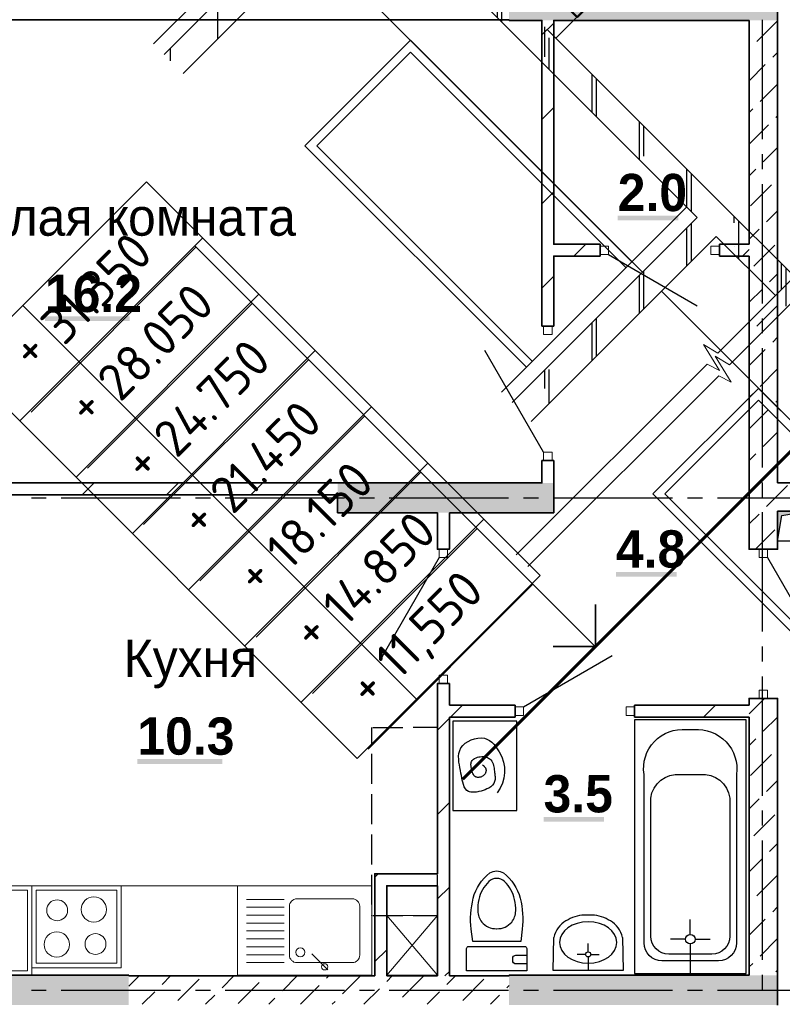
# Model space of a CAD drawing. Header units: millimetres. Extents: x 259029 to 2494469, y -731578 to -57567.
# Tile 161 of 253: x 462884 to 467998, y -597943 to -591343. Entities that reach past the tile are written whole.
import ezdxf
from ezdxf import colors
from ezdxf.entities.mleader import LeaderData, LeaderLine
from ezdxf.math import Vec2, Vec3

# ---------------------------------------------------------------- set-up
doc = ezdxf.new("R2010")
doc.units = ezdxf.units.MM
doc.layers.get('Defpoints').update_dxf_attribs({"color": 140})
for name, color, linetype in [('PDF _Геометрия', 7, 'Continuous'), ('PDF _Сплошная заливка', 7, 'Continuous'), ('PDF _Текст', 7, 'Continuous')]:
    doc.layers.add(name, color=color, linetype=linetype)
for name, color, linetype, lineweight in [('RAZMER', 100, 'Continuous', 15), ('Standard', 7, 'Continuous', 25), ('АС-Таблицы', 7, 'Continuous', 20), ('Общий01', 7, 'Continuous', 13), ('отметки', 243, 'Continuous', 18), ('ПЛИТА', 152, 'Continuous', 35), ('Размеры кладочные', 3, 'Continuous', 20), ('РАЗРЕЗЫ', 10, 'Continuous', 60), ('Символы 0.20', 1, 'Continuous', 20), ('Стена_ бетон не несущ.', 253, 'Continuous', 35), ('Стена_ бетон несущ.', 253, 'Continuous', 70)]:
    doc.layers.add(name, color=color, linetype=linetype, lineweight=lineweight)
doc.styles.add('PDF Century Gothic', font='GOTHIC.TTF')
doc.styles.add('PDF Century Gothic Bold', font='GOTHICB.TTF')
doc.styles.add('ГОСТ', font='GOST_Common.ttf')
pattern_1 = [(45, (-212898.2, -221874), (-449.0128, 449.0128), []), (45, (-212449.2, -221874), (-449.0128, 449.0128), [793.75, -158.75, 0, -158.75])]
pattern_2 = [(45, (-212898.2, -241674), (-449.0128, 449.0128), []), (45, (-212449.2, -241674), (-449.0128, 449.0128), [793.75, -158.75, 0, -158.75])]

# ---------------------------------------------------------------- blocks, each defined once
blk = doc.blocks.new('отвестия')
at = {"layer": 'RAZMER', "color": 2, "lineweight": 30}
for points in [[(823687.4, -357614.9), (823687.4, -357424.9), (823946.4, -357424.9)], [(824087.4, -357666.9), (824087.4, -357924.9), (824037.4, -357924.9)], [(823737.4, -357924.9), (823687.4, -357924.9), (823687.4, -357844.9)], [(826523.7, -359429.9), (826523.7, -359074.9), (826923.7, -359074.9), (826923.7, -359264.9)], [(826923.7, -359544.9), (826923.7, -359574.9), (826873.7, -359574.9)], [(826573.7, -359574.9), (826563.9, -359574.9)]]:
    blk.add_lwpolyline(points, dxfattribs=at)
at = {"layer": 'RAZMER', "color": 2, "lineweight": 50}
for points in [[(823028.2, -357664.9), (823178.2, -357664.9), (823178.2, -357844.9), (823028.2, -357844.9), (823028.2, -357664.9)], [(823337.4, -357664.9), (823487.4, -357664.9), (823487.4, -357844.9), (823337.4, -357844.9), (823337.4, -357664.9)]]:
    blk.add_lwpolyline(points, dxfattribs=at)
blk = doc.blocks.new('_None')
blk = doc.blocks.new('*T72')
at = {"layer": 'Defpoints', "color": 8, "linetype": 'ByBlock', "lineweight": 0, "transparency": 16777216}
for p, q in [((0, 0), (1734.3, 0)), ((0, 0), (0, -3733.3)), ((561.2, 0), (561.2, -3733.3)), ((1734.3, 0), (1734.3, -3733.3)), ((0, -533.3), (1734.3, -533.3)), ((0, -1066.7), (1734.3, -1066.7)), ((0, -1600), (1734.3, -1600)), ((0, -2133.3), (1734.3, -2133.3)), ((0, -2666.7), (1734.3, -2666.7)), ((0, -3200), (1734.3, -3200)), ((0, -3733.3), (1734.3, -3733.3))]:
    blk.add_line(p, q, dxfattribs=at)
at = {"layer": 'АС-Таблицы', "color": 0, "transparency": 16777216, "char_height": 250, "style": 'ГОСТ'}
for s, insert, width, attachment_point in [('31.350', (561.2, -266.7), 1173.087, 4), ('+', (461.2, -100), 361.223, 3), ('28.050', (561.2, -800), 1173.087, 4), ('+', (461.2, -633.3), 361.223, 3), ('24.750', (561.2, -1333.3), 1173.087, 4), ('+', (461.2, -1166.7), 361.223, 3), ('21.450', (561.2, -1866.7), 1173.087, 4), ('+', (461.2, -1700), 361.223, 3), ('18.150', (561.2, -2400), 1173.087, 4), ('+', (461.2, -2233.3), 361.223, 3), ('14.850', (561.2, -2933.3), 1173.087, 4), ('+', (461.2, -2766.7), 361.223, 3), ('+', (461.2, -3300), 361.223, 3), ('11,550', (561.2, -3466.7), 1173.087, 4)]:
    blk.add_mtext(s, dxfattribs=dict(at, insert=insert, width=width, attachment_point=attachment_point))
blk = doc.blocks.new('ааапп')
at = {"layer": 'Стена_ бетон несущ.', "linetype": 'Continuous', "lineweight": 25}
h = blk.add_hatch(dxfattribs=at)
h.set_pattern_fill('ANSI35', scale=100, style=0)
h.set_pattern_definition(pattern_2)
h.paths.add_polyline_path([(607994.8, -571339), (607994.8, -571519), (609930, -571519), (609930, -571339)])
h = blk.add_hatch(dxfattribs=at)
h.set_pattern_fill('ANSI35', scale=100, style=0)
h.set_pattern_definition(pattern_1)
h.paths.add_polyline_path([(609930, -574639), (609930, -571519), (609750, -571519), (609750, -574639)])
h = blk.add_hatch(dxfattribs=at)
h.set_pattern_fill('ANSI35', scale=100, style=0)
h.set_pattern_definition(pattern_2)
h.paths.add_polyline_path([(609930, -574639), (609930, -571519), (609750, -571519), (609750, -574639)])
h = blk.add_hatch(dxfattribs=at)
h.set_pattern_fill('ANSI35', scale=100, style=0)
h.set_pattern_definition(pattern_1)
h.paths.add_polyline_path([(607994.8, -574639), (607994.8, -574819), (609930, -574819), (609930, -574639)])
h = blk.add_hatch(dxfattribs=at)
h.set_pattern_fill('ANSI35', scale=100, style=0)
h.set_pattern_definition(pattern_2)
h.paths.add_polyline_path([(607994.8, -574639), (607994.8, -574819), (609930, -574819), (609930, -574639)])
h = blk.add_hatch(dxfattribs=at)
h.set_pattern_fill('ANSI35', scale=100, style=0)
h.set_pattern_definition(pattern_1)
h.paths.add_polyline_path([(609750, -575380.4), (609930, -575380.4), (609930, -574819), (609750, -574819)])
h.paths.add_polyline_path([(609930, -575491), (609750, -575491), (609750, -577939), (609930, -577939)])
h = blk.add_hatch(dxfattribs=at)
h.set_pattern_fill('ANSI35', scale=100, style=0)
h.set_pattern_definition(pattern_2)
h.paths.add_polyline_path([(609930, -577939), (609930, -574819), (609750, -574819), (609750, -577939)])
at = {"color": 0}
blk.add_line((610058.9, -576189), (605976.1, -576189), dxfattribs=at)
at = {"layer": 'RAZMER', "color": 30, "ltscale": 100}
for p, q in [((607232, -572403.2, 0), (605669.5, -572403.2, 0)), ((607232, -575591.6, 0), (607232, -572394.3, 0)), ((607232, -572936.6, 0), (605669.5, -572936.6, 0)), ((607232, -573469.9, 0), (605669.5, -573469.9, 0)), ((607232, -574003.2, 0), (605669.5, -574003.2, 0)), ((607232, -574536.6, 0), (605669.5, -574536.6, 0)), ((607232, -575069.9, 0), (605669.5, -575069.9, 0)), ((607232, -575744.3, 0), (607232, -575144.3, 0)), ((607232, -575598, 0), (605669.5, -575598, 0))]:
    blk.add_line(p, q, dxfattribs=at)
at = {"layer": 'RAZMER'}
blk.add_line((607232, -575589, 0), (607232, -576189), dxfattribs=at)
at = {"layer": 'Standard', "color": 7, "linetype": 'Continuous', "lineweight": 25}
for p, q in [((609750, -574639), (609750, -571519)), ((609750, -574639), (609750, -571519)), ((609930, -574819), (609930, -573039)), ((609930, -574819), (609930, -573039)), ((609930, -575380.4), (609930, -574639)), ((609930, -575380.4), (609930, -574639)), ((609750, -575380.4), (609750, -574819)), ((609750, -575380.4), (609750, -574819))]:
    blk.add_line(p, q, dxfattribs=at)
at = {"layer": 'Standard', "color": 7, "linetype": 'Continuous', "lineweight": 13}
for p, q in [((609174, -572495), (608286, -572495)), ((608286, -572495), (608286, -574539)), ((609174, -572495), (608286, -572495)), ((608286, -572495), (608286, -574539)), ((609174, -574539), (609174, -572495)), ((609174, -574539), (609174, -572495)), ((609174, -575795), (608286, -575795)), ((608286, -575795), (608286, -577839)), ((609174, -577839), (609174, -575795))]:
    blk.add_line(p, q, dxfattribs=at)
at = {"layer": 'Общий01', "color": 7, "linetype": 'Continuous', "lineweight": 25}
for p, q in [((609750, -571239), (607994.8, -571239)), ((607994.8, -571339), (609750, -571339)), ((607994.8, -571519), (609750, -571519)), ((609750, -574539), (607994.8, -574539)), ((609750, -574539), (607994.8, -574539)), ((607994.8, -574639), (609750, -574639)), ((607994.8, -574639), (609750, -574639)), ((607994.8, -574819), (609750, -574819)), ((607994.8, -574819), (609750, -574819))]:
    blk.add_line(p, q, dxfattribs=at)
at = {"layer": 'отметки', "linetype": 'Continuous', "lineweight": 25, "ltscale": 100}
blk.add_lwpolyline([(607432, -575989), (607232, -576189), (607032, -575989)], dxfattribs=at)
at = {"layer": 'отметки', "linetype": 'Continuous', "lineweight": 25, "ltscale": 100, "elevation": 0}
blk.add_lwpolyline([(607432, -575991.6), (607232, -576191.6), (607032, -575991.6)], dxfattribs=at)
at = {"layer": 'ПЛИТА', "color": 0, "lineweight": 30}
blk.add_line((609930, -573119), (610839.1, -573119), dxfattribs=at)
at = {"layer": 'Размеры кладочные'}
for points in [[(610426.6, -575380.4), (609203.7, -575380.4), (609178.1, -575270), (609129.3, -575470.3), (609101.8, -575380.4), (607292.8, -575380.4)], [(610426.6, -575491), (609203.7, -575491), (609178.1, -575380.7), (609129.3, -575580.9), (609101.8, -575491), (607292.8, -575491)]]:
    blk.add_lwpolyline(points, dxfattribs=at)
at = {"layer": 'Стена_ бетон не несущ.', "color": 45, "linetype": 'Continuous', "lineweight": 25}
for p, q in [((609230, -574539), (609230, -571519)), ((609230, -574539), (609230, -571519)), ((609230, -577839), (609230, -574819)), ((609230, -577839), (609230, -574819))]:
    blk.add_line(p, q, dxfattribs=at)
at = {"layer": 'Стена_ бетон не несущ.', "color": 7, "linetype": 'Continuous', "lineweight": 13}
for p, q in [((609230, -572439), (608230, -572439)), ((608230, -572439), (608230, -574539)), ((609230, -572439), (608230, -572439)), ((608230, -572439), (608230, -574539)), ((609230, -574639), (609230, -572439)), ((609230, -574639), (609230, -572439)), ((609230, -575739), (608230, -575739)), ((608230, -575739), (608230, -577839)), ((609230, -577939), (609230, -575739))]:
    blk.add_line(p, q, dxfattribs=at)
blk.add_blockref('*T72', (605573.7, -571858.3, 0))
at = {"layer": 'RAZMER', "color": 0}
blk.add_blockref('отвестия', (-212898.2, -215274), dxfattribs=at)
blk.add_blockref('отвестия', (-212898.2, -215274), dxfattribs=at)
blk.add_blockref('отвестия', (-212898.2, -215274), dxfattribs=at)
blk.add_blockref('отвестия', (-212898.2, -215274), dxfattribs=at)
at = {"layer": 'Символы 0.20'}
ml = blk.add_multileader_mtext('Standard', dxfattribs=at)
ml.set_content('ПЛ1', color=256, style='ГОСТ')
ml.set_leader_properties(color=256, linetype='ByLayer', lineweight=-1)
ml.set_arrow_properties(name='NONE')
ml.build(insert=Vec2(0, 0))
ml.multileader.update_dxf_attribs({"text_left_attachment_type": 6, "text_right_attachment_type": 6, "dogleg_length": 0.25, "arrow_head_size": 200, "scale": 100})
ctx = ml.context
ctx.base_point, ctx.scale, ctx.char_height, ctx.arrow_head_size, ctx.landing_gap_size, ctx.plane_origin = Vec3(609154.3, -572375.4), 100, 250, 200, 25, Vec3(608651.6, -573115.1)
ctx.left_attachment, ctx.right_attachment = 6, 6
notes = []
notes.append((ctx, [(1, (1, 1, 0), (609704.3, -572375.4), (-1, 0), 25, [(1, [(610083.9, -573040.6), (610083.9, -573040.6)], 0, [])])]))
ctx.mtext.insert, ctx.mtext.defined_height, ctx.mtext.flow_direction = Vec3(609179.3, -572075.4), 1301.5, 5
for ctx, leaders in notes:
    for number, flags, end, landing, length, lines in leaders:
        leader = LeaderData()
        leader.index, (leader.has_last_leader_line, leader.has_dogleg_vector, leader.attachment_direction) = number, flags
        leader.last_leader_point, leader.dogleg_vector, leader.dogleg_length = Vec3(end), Vec3(landing), length
        for number, points, colour, breaks in lines:
            line = LeaderLine()
            line.index, line.vertices, line.color, line.breaks = number, Vec3.list(points), colors.encode_raw_color(colour), breaks
            leader.lines.append(line)
        ctx.leaders.append(leader)

msp = doc.modelspace()

# ---------------------------------------------------------------- linework, layer by layer
at = {"layer": 'PDF _Геометрия', "lineweight": 35}
for points in [[(466165.7, -591152.6), (466165.7, -591147.6), (467885.7, -591147.6), (467885.7, -590937.6), (467965.7, -590937.6), (467965.7, -591147.6), (467965.7, -591347.6)], [(466165.7, -591342.6), (466165.7, -591347.6), (466385.7, -591347.6), (466385.7, -592847.6), (466385.7, -592927.6), (466385.7, -593397.6)], [(466775.7, -592847.6), (466465.7, -592847.6), (466465.7, -591347.6), (467775.7, -591347.6)], [(466385.7, -591445.1), (466465.7, -591365.1)], [(466385.7, -592010.8), (466465.7, -591930.8)], [(466385.7, -592576.5), (466465.7, -592496.5)], [(466600.4, -592927.5), (466680.4, -592847.5)], [(466775.7, -592847.6), (466775.7, -592927.6)], [(467575.7, -592927.6), (467575.7, -592847.6)], [(467775.7, -592847.6), (467575.7, -592847.6)], [(466465.7, -593397.6), (466465.7, -592927.6), (466775.7, -592927.6)], [(467575.7, -592927.6), (467775.7, -592927.6)], [(467731.8, -592927.5), (467775.7, -592883.5)], [(466385.7, -593142.2), (466396.5, -593131.4), (466465.7, -593062.2)], [(466465.7, -593397.6), (466385.7, -593397.6)], [(466385.7, -594297.6), (466385.7, -594447.6), (465015.7, -594447.6)], [(465765.7, -594647.6), (466465.7, -594647.6), (466465.7, -594447.6), (466465.7, -594297.6)], [(466385.7, -594297.6), (466465.7, -594297.6)], [(465015.7, -594447.6), (462365.8, -594447.6), (461165.8, -594447.6)], [(463303.4, -594527.5), (463383.4, -594447.5)], [(463869, -594527.5), (463949, -594447.5)], [(464434.7, -594527.5), (464514.7, -594447.5)], [(465000.4, -594527.5), (465015.7, -594512.2)], [(462365.8, -594647.6), (462365.8, -594527.5), (465015.7, -594527.5)], [(465015.7, -594527.5), (465015.7, -594647.6), (465685.7, -594647.6)], [(465765.7, -594647.6), (465765.7, -594892.5), (465685.7, -594892.5), (465685.7, -594647.6)], [(465265.7, -597752.5), (465265.7, -597067.5), (465345.7, -597067.5), (465685.7, -597067.5), (465685.7, -595792.5), (465765.7, -595792.5), (465765.7, -595937.5)], [(465765.7, -595937.5), (466206.1, -595937.5), (466206.1, -596017.5), (465765.7, -596017.5)], [(465773.2, -596017.5), (465853.2, -595937.5)], [(467006.1, -596017.5), (467006.1, -595937.5)], [(467775.7, -595937.5), (467006.1, -595937.5)], [(467470.2, -596017.5), (467550.2, -595937.5)], [(465685.7, -596104.9), (465765.7, -596024.9)], [(465765.7, -597752.5), (465765.7, -596017.5)], [(467006.1, -596017.5), (467775.7, -596017.5)], [(465685.7, -596670.6), (465765.7, -596590.6)], [(465265.7, -597090.6), (465288.8, -597067.5)], [(465345.7, -597752.5), (465345.7, -597147.5), (465685.7, -597147.5), (465685.7, -597752.5)], [(465685.7, -597236.3), (465765.7, -597156.3)], [(465265.7, -597656.3), (465345.7, -597576.3)], [(463615.7, -597752.5), (463615.7, -597747.5), (462365.8, -597747.5)], [(465735.2, -597752.5), (465765.7, -597722)], [(467775.7, -597747.5), (466165.7, -597747.5), (466165.7, -597752.5)], [(467965.7, -597947.5), (467965.7, -597747.5)]]:
    msp.add_lwpolyline(points, dxfattribs=at)
at = {"layer": 'PDF _Геометрия', "color": 191, "lineweight": 35, "true_color": 0xc8aaf2}
for points in [[(462365.8, -591342.6), (466165.7, -591342.6)], [(467775.7, -591347.6), (467775.7, -592847.6)], [(467827.5, -591488.3), (467965.7, -591350)], [(467965.7, -594447.6), (467965.7, -591347.6)], [(467775.7, -591540), (467778, -591537.8)], [(467933.6, -591594.3), (467965.7, -591562.2)], [(467775.7, -591752.2), (467884.1, -591643.8)], [(467848.7, -591891.3), (467965.7, -591774.3)], [(467775.7, -591964.3), (467799.2, -591940.8)], [(467954.8, -591997.4), (467965.7, -591986.4)], [(467775.7, -592176.4), (467905.3, -592046.9)], [(467869.9, -592294.4), (467965.7, -592198.6)], [(467775.7, -592388.6), (467820.4, -592343.9)], [(467785.1, -592591.3), (467926.5, -592449.9)], [(467891.2, -592697.4), (467965.7, -592622.8)], [(467775.7, -592812.8), (467841.7, -592746.9)], [(467806.3, -592994.4), (467947.7, -592853)], [(467965.7, -594637.5), (467965.7, -594892.5), (467775.7, -594892.5), (467775.7, -592927.6)], [(467912.4, -593100.5), (467965.7, -593047.1)], [(467775.7, -593237.1), (467862.9, -593150)], [(467827.5, -593397.4), (467965.7, -593259.2)], [(467775.7, -593449.2), (467778, -593446.9)], [(467933.6, -593503.5), (467965.7, -593471.4)], [(467775.7, -593661.4), (467884.1, -593553)], [(467848.7, -593800.5), (467965.7, -593683.5)], [(467775.7, -593873.5), (467799.2, -593850)], [(467954.8, -593906.6), (467965.7, -593895.6)], [(467775.7, -594085.6), (467905.3, -593956.1)], [(467869.9, -594203.6), (467965.7, -594107.8)], [(467775.7, -594297.8), (467820.4, -594253)], [(467785.1, -594500.5), (467926.5, -594359.1)], [(467965.7, -594447.6), (468465.7, -594447.6), (468465.7, -594637.5), (467965.7, -594637.5)], [(467965.7, -594532), (468032.6, -594465.2)], [(467891.2, -594606.6), (467965.7, -594532)], [(467775.7, -594722), (467841.7, -594656.1)], [(467817.4, -594892.5), (467947.7, -594762.2)], [(467775.7, -595994.8), (467878.1, -595892.5)], [(467775.7, -595937.5), (467775.7, -595892.5), (467965.7, -595892.5), (467965.7, -597747.5)], [(467775.7, -596017.5), (467775.7, -597747.5)], [(467869.9, -596112.7), (467965.7, -596016.9)], [(467775.7, -596206.9), (467820.4, -596162.2)], [(467785.1, -596409.7), (467926.5, -596268.3)], [(467891.2, -596515.8), (467965.7, -596441.2)], [(467775.7, -596631.2), (467841.7, -596565.3)], [(467806.3, -596812.8), (467947.7, -596671.4)], [(467912.4, -596918.8), (467965.7, -596865.5)], [(467775.7, -597055.5), (467862.9, -596968.3)], [(467827.5, -597215.8), (467965.7, -597077.6)], [(467775.7, -597267.6), (467778, -597265.3)], [(467933.6, -597321.9), (467965.7, -597289.7)], [(467775.7, -597479.7), (467884.1, -597371.4)], [(467848.7, -597618.9), (467965.7, -597501.9)], [(467775.7, -597691.9), (467799.2, -597668.4)], [(465265.7, -597752.5), (463615.7, -597752.5)], [(463615.7, -597821.4), (463683.9, -597753.2)], [(463839.4, -597809.8), (463896.7, -597752.5)], [(464242.5, -597831), (464321, -597752.5)], [(464645.5, -597852.2), (464745.3, -597752.5)], [(464942.5, -597767.4), (464957.4, -597752.5)], [(465048.6, -597873.4), (465169.5, -597752.5)], [(465345.6, -597788.6), (465381.7, -597752.5)], [(465685.7, -597752.5), (465345.7, -597752.5)], [(465451.6, -597894.6), (465593.1, -597753.2)], [(465748.6, -597809.8), (465805.9, -597752.5)], [(466165.7, -597752.5), (465765.7, -597752.5)], [(467954.8, -597724.9), (467965.7, -597714)], [(463945.5, -597915.9), (464086.9, -597774.4)], [(464348.5, -597937.1), (464490, -597795.7)], [(464767.4, -597942.5), (464893, -597816.9)], [(465854.7, -597915.9), (465996.1, -597774.4)], [(466151.7, -597831), (466165.7, -597816.9)], [(463706.7, -597942.5), (463789.9, -597859.3)], [(464131, -597942.5), (464193, -597880.5)], [(465191.7, -597942.5), (465296.1, -597838.1)], [(465615.9, -597942.5), (465699.1, -597859.3)], [(466040.2, -597942.5), (466102.2, -597880.5)], [(464555.3, -597942.5), (464596, -597901.7)], [(464979.5, -597942.5), (464999.1, -597922.9)]]:
    msp.add_lwpolyline(points, dxfattribs=at)
at = {"layer": 'PDF _Геометрия', "lineweight": 25}
for points in [[(467865.7, -592144.4), (467865.7, -591344.4)], [(467865.7, -592344.4), (467865.7, -592244.4)], [(467865.7, -593244.4), (467865.7, -592444.4)], [(466831.7, -592915.6), (467427.6, -593259.6)], [(467865.7, -593444.4), (467865.7, -593344.4)], [(466397.7, -594241.6), (466003.7, -593559.1)], [(467865.7, -594344.4), (467865.7, -593544.4)], [(467865.7, -594544.4), (467865.7, -594444.4)], [(462962.7, -594547.5), (463062.7, -594547.5)], [(463162.7, -594547.5), (463962.7, -594547.5)], [(464062.7, -594547.5), (464162.7, -594547.5)], [(464262.7, -594547.5), (465062.7, -594547.5)], [(465162.7, -594547.5), (465262.7, -594547.5)], [(465362.7, -594547.5), (466162.7, -594547.5)], [(466262.7, -594547.5), (466362.7, -594547.5)], [(466462.7, -594547.5), (467262.7, -594547.5)], [(467362.7, -594547.5), (467462.7, -594547.5)], [(467562.7, -594547.5), (468362.7, -594547.5)], [(467865.7, -595444.4), (467865.7, -594644.4)], [(467965.7, -594837.5), (467965.7, -594637.5), (468165.7, -594637.5), (468165.7, -594837.5), (467965.7, -594837.5), (467995.3, -594667), (468165.7, -594637.5)], [(465697.7, -594948.5), (465303.7, -595630.9)], [(467898.7, -594948.5), (468342.7, -595717.6)], [(467865.7, -595644.4), (467865.7, -595544.4)], [(466262.1, -595949.5), (466858, -595605.5)], [(467865.7, -596544.4), (467865.7, -595744.4)], [(467006.1, -596036.2), (467006.1, -597736.2), (467756.1, -597736.2), (467756.1, -596036.2), (467006.1, -596036.2)], [(465245.7, -596194.4), (465245.7, -596087.5)], [(465252.7, -596087.5), (465452.7, -596087.5)], [(465685.7, -596194.4), (465685.7, -596087.5), (465522.7, -596087.5)], [(465245.7, -596464.4), (465245.7, -596264.4)], [(465685.7, -596464.4), (465685.7, -596264.4)], [(465987.3, -596338), (465989.5, -596339.5), (465991.6, -596341.1), (465993.7, -596342.6), (465995.7, -596344.3), (465997.7, -596345.9), (465999.6, -596347.6), (466001.8, -596349.7), (466003.8, -596351.9), (466005.6, -596354.2), (466007.2, -596356.6), (466008.5, -596359.2), (466009.6, -596361.9), (466010.4, -596364.7), (466011, -596367.7), (466011.3, -596370.7), (466011.4, -596373.8), (466011.3, -596376.9), (466010.9, -596380.1), (466010.3, -596383.2), (466009.5, -596386.2), (466008.5, -596389.2), (466006.9, -596393), (466005, -596396.6), (466002.8, -596400), (466000.3, -596403.2), (465997.5, -596406.2), (465994.5, -596409), (465991.2, -596411.5), (465987.8, -596413.7), (465984.1, -596415.7), (465980.2, -596417.5), (465976.2, -596418.9), (465972.1, -596420), (465967.9, -596420.9), (465963.7, -596421.4), (465959.5, -596421.6), (465954.3, -596421.4), (465949.3, -596420.7), (465944.6, -596419.4), (465940.2, -596417.5), (465934.7, -596413.7), (465930.1, -596408.8), (465926.2, -596403), (465922.9, -596396.4), (465920.7, -596390.8), (465918.7, -596384.8), (465917.1, -596378.6), (465915.6, -596372.3), (465914.3, -596365.9), (465913.2, -596360.4), (465912.2, -596355), (465911.4, -596349.6), (465910.9, -596344.4), (465910.5, -596339.2), (465910.5, -596333), (465911.1, -596327), (465912.3, -596321.3), (465914.3, -596315.9), (465919.3, -596307.6), (465926.4, -596300.4), (465935.1, -596294.4), (465945.2, -596289.5), (465953.9, -596286.4), (465963.1, -596284.1), (465972.6, -596282.6), (465982.1, -596281.9), (465991.6, -596282.1), (465997.8, -596282.7), (466003.7, -596283.6), (466009.6, -596284.9), (466015.2, -596286.6), (466020.6, -596288.6), (466027, -596291.6), (466032.9, -596295.1), (466038.3, -596299.1), (466043.2, -596303.6), (466049.8, -596311.8), (466055, -596321), (466059, -596331.2), (466062, -596342.1), (466063.9, -596351.2), (466065.5, -596360.6), (466066.8, -596370.2), (466067.9, -596379.8), (466069, -596389.5), (466069.7, -596396), (466070.5, -596402.4), (466071.1, -596408.7), (466071.6, -596415), (466071.9, -596421.1), (466072, -596428.6), (466071.6, -596435.9), (466070.6, -596442.8), (466069, -596449.5), (466063.1, -596462.4), (466054.3, -596473.8)], [(465245.7, -596734.4), (465245.7, -596534.4)], [(465685.7, -596734.4), (465685.7, -596534.4)], [(467865.7, -596744.4), (467865.7, -596644.4)], [(465245.7, -597004.4), (465245.7, -596804.4)], [(465685.7, -597004.4), (465685.7, -596804.4)], [(467865.7, -597644.4), (467865.7, -596844.4)], [(465245.7, -597274.4), (465245.7, -597074.4)], [(465685.7, -597274.4), (465685.7, -597074.4)], [(465245.7, -597347.5), (465245.7, -597344.4)], [(465252.7, -597347.5), (465452.7, -597347.5)], [(465522.7, -597347.5), (465685.7, -597347.5), (465685.7, -597344.4)], [(467381.1, -597474.2), (467381.1, -597374.2)], [(466926.7, -597494.9), (466930.2, -597715.4), (466462.4, -597715.4)], [(466462.4, -597715.4), (466465.8, -597494.9)], [(466696.3, -597591), (466696.3, -597534.3)], [(467349.1, -597506.2), (467249.1, -597506.2)], [(467381.1, -597538.2), (467381.1, -597736.2)], [(467413.1, -597506.2), (467513.1, -597506.2)], [(466679.1, -597608.2), (466622.4, -597608.2)], [(466696.3, -597625.4), (466696.3, -597715.4)], [(466713.5, -597608.2), (466770.2, -597608.2)], [(467865.7, -597844.4), (467865.7, -597744.4)], [(462962.7, -597847.5), (463062.7, -597847.5)], [(463162.7, -597847.5), (463962.7, -597847.5)], [(464062.7, -597847.5), (464162.7, -597847.5)], [(464262.7, -597847.5), (465062.7, -597847.5)], [(465162.7, -597847.5), (465262.7, -597847.5)], [(465362.7, -597847.5), (466162.7, -597847.5)], [(466262.7, -597847.5), (466362.7, -597847.5)], [(466462.7, -597847.5), (467262.7, -597847.5)], [(467362.7, -597847.5), (467462.7, -597847.5)], [(467562.7, -597847.5), (468362.7, -597847.5)]]:
    msp.add_lwpolyline(points, dxfattribs=at)
at = {"layer": 'PDF _Геометрия', "lineweight": 13}
for points in [[(466831.7, -592915.6), (466775.7, -592915.6), (466775.7, -592859.6), (466831.7, -592859.6)], [(467575.7, -592915.6), (467519.7, -592915.6), (467519.7, -592859.6), (467575.7, -592859.6)], [(466397.7, -593397.6), (466397.7, -593453.6), (466453.7, -593453.6), (466453.7, -593397.6)], [(466397.7, -594241.6), (466397.7, -594297.6), (466453.7, -594297.6), (466453.7, -594241.6)], [(465697.7, -594948.5), (465697.7, -594892.5), (465753.7, -594892.5), (465753.7, -594948.5)], [(467898.7, -594892.5), (467898.7, -594948.5), (467842.7, -594948.5), (467842.7, -594892.5)], [(465697.7, -595792.5), (465697.7, -595736.5), (465753.7, -595736.5), (465753.7, -595792.5)], [(467898.7, -595836.5), (467898.7, -595892.5), (467842.7, -595892.5), (467842.7, -595836.5)], [(466206.1, -595949.5), (466262.1, -595949.5), (466262.1, -596005.5), (466206.1, -596005.5)], [(466950.1, -595949.5), (467006.1, -595949.5), (467006.1, -596005.5), (466950.1, -596005.5)], [(462365.7, -597147.5), (462365.7, -597747.5), (462965.7, -597747.5), (462965.7, -597147.5)], [(464345.7, -597747.5), (465245.7, -597747.5), (465245.7, -597147.5), (464345.7, -597147.5)], [(462395.7, -597717.5), (462395.7, -597177.5), (462935.7, -597177.5), (462935.7, -597717.5)], [(462995.7, -597667.5), (462995.7, -597177.5), (463535.7, -597177.5), (463535.7, -597667.5)]]:
    msp.add_lwpolyline(points, close=True, dxfattribs=at)
at = {"layer": 'PDF _Геометрия', "lineweight": 25}
msp.add_lwpolyline([(465789.3, -596043.5), (465789.3, -596643.8), (466218.9, -596643.8), (466218.9, -596043.5)], close=True, dxfattribs=at)
for points in [[(467691.1, -596401.2), (467691.1, -597531.2, -0.414211), (467571.1, -597651.2), (467191.1, -597651.2, -0.414211), (467071.1, -597531.2), (467071.1, -596401.2, -0.491287), (467356.1, -596101.2), (467406.1, -596101.2, -0.479928)], [(467526.1, -597606.2), (467236.1, -597606.2, -0.414211), (467116.1, -597486.2), (467116.1, -596561.2, -0.40821), (467315.5, -596402), (467329.1, -596401.5), (467342.7, -596401.3), (467356.1, -596401.2), (467406.1, -596401.2), (467419.6, -596401.3), (467433.2, -596401.5), (467446.8, -596402, -0.40821), (467646.1, -596561.2), (467646.1, -597486.2, -0.414211)], [(466037.3, -597061.7, -0.138768), (466082.8, -597048.9, -0.138761), (466128.3, -597061.7, -0.170893), (466240.1, -597231.8, -0.088974), (466254.1, -597439.1), (466243.8, -597520.7), (465921.9, -597520.7), (465911.5, -597439.1, -0.088975), (465925.5, -597231.8, -0.170891)], [(465896, -597554.7), (466269.6, -597554.7, -0.414225), (466284.3, -597569.3), (466284.3, -597719), (465881.4, -597719), (465881.4, -597569.3, -0.414225)]]:
    msp.add_lwpolyline(points, format="xyb", close=True, dxfattribs=at)
for points in [[(466054.3, -596473.8), (466043, -596483.8), (466029.5, -596492.6), (466017.6, -596498.8), (466004.8, -596504.2), (465991.4, -596508.9), (465977.6, -596512.9), (465963.7, -596516.3), (465955.9, -596518), (465948.1, -596519.4), (465940.5, -596520.5), (465933, -596521.2), (465925.7, -596521.6), (465916.9, -596521.5), (465908.6, -596520.7), (465900.8, -596519), (465893.7, -596516.3), (465882.1, -596508.6), (465872.7, -596497.7), (465865.2, -596484.1), (465859.2, -596468.3), (465855.3, -596454.5), (465851.9, -596439.9), (465848.9, -596424.7), (465846.1, -596409.3), (465843.3, -596393.8), (465839.6, -596374.3), (465836, -596355.3), (465832.6, -596336.7), (465829.9, -596318.6), (465828.1, -596301.2), (465827.6, -596280.2), (465829.6, -596260.3), (465834.6, -596241.5), (465843.3, -596223.8), (465856, -596207.6), (465872.1, -596193), (465891, -596180.3), (465911.8, -596170), (465933.9, -596162.5), (465956.5, -596158), (465978.8, -596156.9), (466000.2, -596159.6), (466017.8, -596165.3), (466034.1, -596174), (466049.2, -596185.1), (466063, -596198.4), (466073.1, -596210.3), (466082.5, -596223.2), (466091.2, -596236.8), (466099.1, -596251, -0.315628), (466086.2, -596524.9)], [(466135.6, -597119.9, 0.195331), (466082.8, -597098.5, 0.195331), (466030, -597119.9, 0.147466), (465962.9, -597240.1, 0.067999), (465955.4, -597316.9, 0.15859), (465982.2, -597391.1, 0.228913), (466082, -597435.8)], [(466083.6, -597435.8, 0.228913), (466183.5, -597391.1, 0.158591), (466210.4, -597316.9, 0.068002), (466202.7, -597240.1, 0.147831), (466135.6, -597119.9)], [(466845.2, -597383.8, 0.139091), (466722.5, -597344.3), (466670.1, -597344.3, 0.13909), (466547.3, -597383.8)], [(466284.3, -597671.9), (466212.1, -597671.9, -0.414224), (466190.1, -597649.9), (466190.1, -597635.3, -0.414224), (466212.1, -597613.3), (466284.3, -597613.3)]]:
    msp.add_lwpolyline(points, format="xyb", dxfattribs=at)
at = {"layer": 'PDF _Геометрия', "lineweight": 13}
for points in [[(465245.7, -597147.5), (462365.7, -597147.5)], [(463565.7, -597697.5), (463565.7, -597147.5), (462965.7, -597147.5), (462965.7, -597697.5), (463565.7, -597697.5)], [(464658.2, -597239.3), (464405.7, -597239.3)], [(464658.2, -597292.3), (464405.7, -597292.3)], [(464658.2, -597345.2), (464405.7, -597345.2)], [(464658.2, -597398.2), (464405.7, -597398.2)], [(464658.2, -597451.1), (464405.7, -597451.1)], [(464658.2, -597504.1), (464405.7, -597504.1)], [(464658.2, -597557), (464405.7, -597557)], [(464658.2, -597609.9), (464405.7, -597609.9)], [(464950.1, -597712), (464843.1, -597605)], [(464658.2, -597662.9), (464405.7, -597662.9)]]:
    msp.add_lwpolyline(points, dxfattribs=at)
msp.add_lwpolyline([(464742.9, -597235.4), (465115, -597235.4, -0.414208), (465165, -597285.4), (465165, -597612.9, -0.414208), (465115, -597662.9), (464742.9, -597662.9, -0.414208), (464692.9, -597612.9), (464692.9, -597285.4, -0.414208)], format="xyb", close=True, dxfattribs=at)
at = {"layer": 'PDF _Геометрия', "lineweight": 18}
msp.add_lwpolyline([(465685.7, -597347.5), (465685.7, -597747.5), (465345.7, -597747.5), (465345.7, -597347.5)], close=True, dxfattribs=at)
for points in [[(465685.7, -597747.5), (465345.7, -597347.5)], [(465345.7, -597747.5), (465685.7, -597347.5)]]:
    msp.add_lwpolyline(points, dxfattribs=at)
at = {"layer": 'PDF _Геометрия', "lineweight": 13}
for centre, radius in [((463381.5, -597306.9), 84.8), ((463135.6, -597312.2), 70.1), ((463133.2, -597541.5), 84.8), ((463392.5, -597538.4), 70.1), ((464765.7, -597593.7), 30.1), ((464929.3, -597691.3), 20.7)]:
    msp.add_circle(centre, radius, dxfattribs=at)
at = {"layer": 'PDF _Геометрия', "lineweight": 25}
for centre, radius in [((467381.1, -597506.2), 32), ((466696.3, -597608.2), 17.2)]:
    msp.add_circle(centre, radius, dxfattribs=at)
for points in [[(466547.3, -597383.8), (466506.7, -597405.6), (466476.9, -597446.3), (466465.8, -597494.9)], [(466696.3, -597388.9), (466590.1, -597388.9), (466504.1, -597451.1), (466504.1, -597527.9)], [(466888.5, -597527.9), (466888.5, -597451.1), (466802.4, -597388.9), (466696.3, -597388.9)], [(466926.7, -597494.9), (466915.7, -597446.3), (466885.9, -597405.6), (466845.2, -597383.8)], [(466504.1, -597527.9), (466504.1, -597604.7), (466590.1, -597666.9), (466696.3, -597666.9)], [(466696.3, -597666.9), (466802.4, -597666.9), (466888.5, -597604.7), (466888.5, -597527.9)]]:
    msp.add_open_spline(points, degree=3, dxfattribs=at)
at = {"layer": 'PDF _Сплошная заливка', "color": 7, "lineweight": 35, "true_color": 0xf1f1f1, "transparency": 33554559}
for points in [[(467965.7, -591147.5), (466165.7, -591147.5), (467965.7, -591347.5), (466165.7, -591347.5)], [(466465.7, -594447.5), (465015.7, -594447.5), (466465.7, -594647.5), (465015.7, -594647.5)], [(467965.7, -597747.5), (466165.7, -597747.5), (467965.7, -597947.5), (466165.7, -597947.5)]]:
    msp.add_solid(points, dxfattribs=at)
at = {"layer": 'PDF _Сплошная заливка', "lineweight": 25, "transparency": 33554559}
for points in [[(466894.5, -592686.8), (467300.6, -592686.8), (466894.5, -592655.4), (467300.6, -592655.4)], [(463053.8, -593362.9), (463622.3, -593362.9), (463053.8, -593331.6), (463622.3, -593331.6)], [(466882.6, -595076.2), (467288.7, -595076.2), (466882.6, -595044.8), (467288.7, -595044.8)], [(466397.1, -596717.4), (466803.2, -596717.4), (466397.1, -596686.1), (466803.2, -596686.1)]]:
    msp.add_solid(points, dxfattribs=at)
at = {"layer": 'PDF _Сплошная заливка', "color": 251, "lineweight": 35, "true_color": 0x6c6c6c, "transparency": 33554559}
msp.add_solid([(467965.7, -594637.5), (467965.7, -594837.5), (468165.7, -594637.5), (467995.3, -594667)], dxfattribs=at)
at = {"layer": 'PDF _Сплошная заливка', "lineweight": 18, "transparency": 33554559}
msp.add_solid([(463673.7, -596330.7), (464242.2, -596330.7), (463673.7, -596299.3), (464242.2, -596299.3)], dxfattribs=at)
at = {"layer": 'PDF _Сплошная заливка', "color": 7, "lineweight": 25, "true_color": 0xf1f1f1, "transparency": 33554559}
msp.add_solid([(463615.7, -597747.5), (462165.7, -597747.5), (463615.7, -597947.5), (462165.7, -597947.5)], dxfattribs=at)

# ---------------------------------------------------------------- texts
at = {"layer": 'PDF _Текст', "attachment_point": 7}
for s, insert, char_height, style in [('2.0', (466894.5, -592629.5), 250, 'PDF Century Gothic Bold'), ('Жилая комната', (462314.2, -592794.1), 249.998, 'PDF Century Gothic'), ('16.2', (463053.8, -593305.6), 250, 'PDF Century Gothic Bold'), ('4.8', (466882.6, -595018.8), 250, 'PDF Century Gothic Bold'), ('Кухня', (463581.7, -595824.7), 250, 'PDF Century Gothic'), ('10.3', (463673.7, -596273.4), 250, 'PDF Century Gothic Bold'), ('3.5', (466397.1, -596660.1), 250, 'PDF Century Gothic Bold')]:
    msp.add_mtext(s, dxfattribs=dict(at, insert=insert, char_height=char_height, style=style))

# ---------------------------------------------------------------- next in the draw order: block references
at = {"layer": 'РАЗРЕЗЫ', "color": 2, "lineweight": -2, "rotation": 45.00000000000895}
msp.add_blockref('ааапп', (-370061.8, -617495.3), dxfattribs=at)

# ---------------------------------------------------------------- next in the draw order: leaders
at = {"layer": 'Символы 0.20'}
ml = msp.add_multileader_mtext('Standard', dxfattribs=at)
ml.set_content('4(л.6)', color=256, style='ГОСТ')
ml.set_leader_properties(color=256, linetype='ByLayer', lineweight=-1)
ml.set_arrow_properties(name='NONE')
ml.build(insert=Vec2(0, 0))
ml.multileader.update_dxf_attribs({"text_left_attachment_type": 6, "text_right_attachment_type": 6, "dogleg_length": 0.25, "arrow_head_size": 200, "scale": 100})
ctx = ml.context
ctx.base_point, ctx.scale, ctx.char_height, ctx.arrow_head_size, ctx.landing_gap_size, ctx.plane_origin = Vec3(370540.5, -595908.1), 100, 250, 200, 25, Vec3(372732, -595802.4)
ctx.left_attachment, ctx.right_attachment = 6, 6
notes = []
notes.append((ctx, [(1, (1, 1, 0), (371390.5, -595908.1), (-1, 0), 25, [(0, [(371310.7, -595141.1)], 0, [])])]))
ctx.mtext.insert, ctx.mtext.width, ctx.mtext.defined_height, ctx.mtext.flow_direction = Vec3(370565.5, -595608.1), 1094.387, 742.8, 5
ml = msp.add_multileader_mtext('Standard', dxfattribs=at)
ml.set_content('4(л.6)', color=256, style='ГОСТ')
ml.set_leader_properties(color=256, linetype='ByLayer', lineweight=-1)
ml.set_arrow_properties(name='NONE')
ml.build(insert=Vec2(0, 0))
ml.multileader.update_dxf_attribs({"text_left_attachment_type": 6, "text_right_attachment_type": 6, "dogleg_length": 0.25, "arrow_head_size": 200, "scale": 100})
ctx = ml.context
ctx.base_point, ctx.scale, ctx.char_height, ctx.arrow_head_size, ctx.landing_gap_size, ctx.plane_origin = Vec3(370171.2, -596881.1), 100, 250, 200, 25, Vec3(372662.2, -599165.3)
ctx.left_attachment, ctx.right_attachment = 6, 6
notes.append((ctx, [(1, (1, 1, 0), (371021.2, -596881.1), (-1, 0), 25, [(0, [(371179, -597655)], 0, [])])]))
ctx.mtext.insert, ctx.mtext.width, ctx.mtext.defined_height, ctx.mtext.flow_direction = Vec3(370196.2, -596581.1), 1094.387, 742.8, 5
for ctx, leaders in notes:
    for number, flags, end, landing, length, lines in leaders:
        leader = LeaderData()
        leader.index, (leader.has_last_leader_line, leader.has_dogleg_vector, leader.attachment_direction) = number, flags
        leader.last_leader_point, leader.dogleg_vector, leader.dogleg_length = Vec3(end), Vec3(landing), length
        for number, points, colour, breaks in lines:
            line = LeaderLine()
            line.index, line.vertices, line.color, line.breaks = number, Vec3.list(points), colors.encode_raw_color(colour), breaks
            leader.lines.append(line)
        ctx.leaders.append(leader)

doc.saveas('drawing.dxf')
